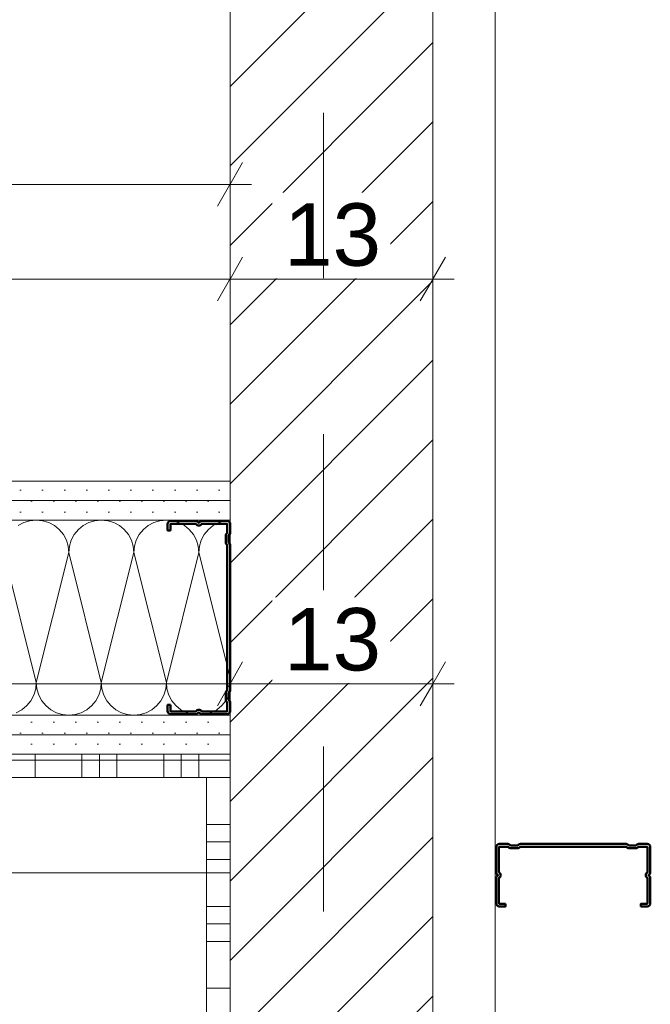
# Model space of a CAD drawing. Header units: metres. Extents: x -3.5 to 65.3, y -10.9 to 16.7.
# Tile 162 of 213: x 47.135 to 47.539, y 3.56 to 4.191. Entities that reach past the tile are written whole.
import ezdxf

# ---------------------------------------------------------------- set-up
doc = ezdxf.new("R2010")
doc.units = ezdxf.units.M
doc.header["$MEASUREMENT"] = 0
doc.linetypes.add('Strichlinie doppelt', pattern=[0.218722, 0.105833, -0.042333, 0.028222, -0.042333])
doc.linetypes.add('Wipeout_Contour', pattern=[1, 0, -1])
for name, color, linetype in [('102 - Bemaßung_ Beschriftung.Detail_ Ausschnitt', 7, 'Continuous'), ('451 - Universal.Achsen Raster', 7, 'Continuous'), ('605 - Struktur.Wand Innen', 7, 'Continuous'), ('654 - Abdeckung.Wand Belag', 7, 'Continuous'), ('660 - Unterkonstruktion.Trockenbau', 7, 'Continuous'), ('Neubau_606 - Struktur.Wand Innen Ausbau', 7, 'Continuous'), ('Neubau_650 - Abdeckung.Fußboden Aufbau', 7, 'Continuous')]:
    doc.layers.add(name, color=color, linetype=linetype)
doc.styles.add('ERSTELLTER_STIL_1', font='txt')
doc.dimstyles.new('ERSTELLTER_STIL__1', dxfattribs={"dimtxt": 0.04, "dimasz": 0.02128, "dimexe": 0.18, "dimexo": 0.0625, "dimgap": 0, "dimtad": 1, "dimtih": 1, "dimtoh": 1, "dimzin": 0, "dimdsep": 46, "dimtxsty": 'ERSTELLTER_STIL_1', "dimblk": 'ARROWHEAD_2', "dimblk1": 'ARROWHEAD_2', "dimblk2": 'ARROWHEAD_2', "dimcen": 0.09, "dimse1": 1, "dimse2": 1, "dimclrd": 7, "dimclre": 7, "dimclrt": 7, "dimazin": 0, "dimtfac": 1, "dimtdec": 4, "dimtmove": 0, "dimatfit": 3, "dimfxl": 1, "dimtolj": 1, "dimtzin": 0, "dimarcsym": 0})
doc.dimstyles.new('ERSTELLTER_STIL__3', dxfattribs={"dimtxt": 0.04, "dimasz": 0.02128, "dimexe": 0.18, "dimexo": 0.0625, "dimgap": 0, "dimtad": 1, "dimzin": 0, "dimdsep": 46, "dimtxsty": 'ERSTELLTER_STIL_1', "dimblk": 'ARROWHEAD_2', "dimblk1": 'ARROWHEAD_2', "dimblk2": 'ARROWHEAD_2', "dimcen": 0.09, "dimse1": 1, "dimse2": 1, "dimclrd": 7, "dimclre": 7, "dimclrt": 7, "dimazin": 0, "dimtfac": 1, "dimtdec": 4, "dimtmove": 0, "dimatfit": 3, "dimfxl": 1, "dimtolj": 1, "dimtzin": 0, "dimarcsym": 0})
doc.dimstyles.new('ERSTELLTER_STIL__4', dxfattribs={"dimtxt": 0.04, "dimasz": 0.02128, "dimexe": 0.18, "dimexo": 0.0625, "dimgap": 0, "dimtad": 1, "dimzin": 0, "dimdsep": 46, "dimtxsty": 'ERSTELLTER_STIL_1', "dimblk": 'ARROWHEAD_2', "dimblk1": 'ARROWHEAD_2', "dimblk2": 'ARROWHEAD_2', "dimcen": 0.09, "dimse1": 1, "dimse2": 1, "dimclrd": 7, "dimclre": 7, "dimclrt": 7, "dimazin": 0, "dimtfac": 1, "dimtdec": 4, "dimtmove": 2, "dimatfit": 3, "dimfxl": 1, "dimtolj": 1, "dimtzin": 0, "dimarcsym": 0})
doc.dimstyles.new('ERSTELLTER_STIL__5', dxfattribs={"dimtxt": 0.04, "dimasz": 0.02128, "dimexe": 0.18, "dimexo": 0.0625, "dimgap": 0, "dimtad": 1, "dimtih": 1, "dimtoh": 1, "dimzin": 0, "dimdsep": 46, "dimtxsty": 'ERSTELLTER_STIL_1', "dimblk": 'ARROWHEAD_2', "dimblk1": 'ARROWHEAD_2', "dimblk2": 'ARROWHEAD_2', "dimcen": 0.09, "dimclrd": 7, "dimclre": 7, "dimclrt": 7, "dimazin": 0, "dimtfac": 1, "dimtdec": 4, "dimtmove": 0, "dimatfit": 3, "dimfxl": 1, "dimtolj": 1, "dimtzin": 0, "dimarcsym": 0})
pattern_1 = [(45, (0, 0), (-0.0070710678, 0.0070710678), [0, -0.01])]

# ---------------------------------------------------------------- blocks, each defined once
blk = doc.blocks.new('*X2')
at = {"layer": 'Neubau_606 - Struktur.Wand Innen Ausbau', "color": 7, "linetype": 'Continuous', "lineweight": 5}
for p, q in [((47.13786, 3.86841), (47.13426, 3.86649)), ((47.14177, 3.8696), (47.13786, 3.86841)), ((47.14584, 3.87), (47.14177, 3.8696)), ((47.1499, 3.8696), (47.14584, 3.87)), ((47.15381, 3.86841), (47.1499, 3.8696)), ((47.15741, 3.86649), (47.15381, 3.86841)), ((47.17953, 3.86841), (47.17593, 3.86649)), ((47.18344, 3.8696), (47.17953, 3.86841)), ((47.1875, 3.87), (47.18344, 3.8696)), ((47.19157, 3.8696), (47.1875, 3.87)), ((47.19547, 3.86841), (47.19157, 3.8696)), ((47.19908, 3.86649), (47.19547, 3.86841)), ((47.2212, 3.86841), (47.21759, 3.86649)), ((47.2251, 3.8696), (47.2212, 3.86841)), ((47.22917, 3.87), (47.2251, 3.8696)), ((47.23323, 3.8696), (47.22917, 3.87)), ((47.23714, 3.86841), (47.23323, 3.8696)), ((47.24074, 3.86649), (47.23714, 3.86841)), ((47.26286, 3.86841), (47.25926, 3.86649)), ((47.26677, 3.8696), (47.26286, 3.86841)), ((47.27, 3.86991), (47.26677, 3.8696)), ((47.16057, 3.86389), (47.15741, 3.86649)), ((47.16316, 3.86074), (47.16057, 3.86389)), ((47.16508, 3.85714), (47.16316, 3.86074)), ((47.17018, 3.86074), (47.16825, 3.85714)), ((47.17277, 3.86389), (47.17018, 3.86074)), ((47.17593, 3.86649), (47.17277, 3.86389)), ((47.20223, 3.86389), (47.19908, 3.86649)), ((47.20482, 3.86074), (47.20223, 3.86389)), ((47.20675, 3.85714), (47.20482, 3.86074)), ((47.21185, 3.86074), (47.20992, 3.85714)), ((47.21444, 3.86389), (47.21185, 3.86074)), ((47.21759, 3.86649), (47.21444, 3.86389)), ((47.2439, 3.86389), (47.24074, 3.86649)), ((47.24649, 3.86074), (47.2439, 3.86389)), ((47.24842, 3.85714), (47.24649, 3.86074)), ((47.25351, 3.86074), (47.25159, 3.85714)), ((47.2561, 3.86389), (47.25351, 3.86074)), ((47.25926, 3.86649), (47.2561, 3.86389)), ((47.16627, 3.85323), (47.16508, 3.85714)), ((47.16825, 3.85714), (47.16707, 3.85323)), ((47.20794, 3.85323), (47.20675, 3.85714)), ((47.20992, 3.85714), (47.20874, 3.85323)), ((47.2496, 3.85323), (47.24842, 3.85714)), ((47.25159, 3.85714), (47.2504, 3.85323)), ((47.125, 3.84916), (47.14584, 3.76583)), ((47.16667, 3.84916), (47.14584, 3.76583)), ((47.16667, 3.84916), (47.16627, 3.85323)), ((47.16707, 3.85323), (47.16667, 3.84916)), ((47.16667, 3.84916), (47.1875, 3.76583)), ((47.20834, 3.84916), (47.1875, 3.76583)), ((47.20834, 3.84916), (47.20794, 3.85323)), ((47.20874, 3.85323), (47.20834, 3.84916)), ((47.20834, 3.84916), (47.22917, 3.76583)), ((47.25, 3.84916), (47.22917, 3.76583)), ((47.25, 3.84916), (47.2496, 3.85323)), ((47.2504, 3.85323), (47.25, 3.84916)), ((47.25, 3.84916), (47.27, 3.76917)), ((47.14544, 3.76177), (47.14584, 3.76583)), ((47.14584, 3.76583), (47.14624, 3.76177)), ((47.1871, 3.76177), (47.1875, 3.76583)), ((47.1875, 3.76583), (47.1879, 3.76177)), ((47.22877, 3.76177), (47.22917, 3.76583)), ((47.22917, 3.76583), (47.22957, 3.76177)), ((47.14425, 3.75786), (47.14544, 3.76177)), ((47.14624, 3.76177), (47.14742, 3.75786)), ((47.18592, 3.75786), (47.1871, 3.76177)), ((47.1879, 3.76177), (47.18909, 3.75786)), ((47.22758, 3.75786), (47.22877, 3.76177)), ((47.22957, 3.76177), (47.23075, 3.75786)), ((47.26925, 3.75786), (47.27, 3.76033)), ((47.13973, 3.7511), (47.14232, 3.75426)), ((47.14232, 3.75426), (47.14425, 3.75786)), ((47.14742, 3.75786), (47.14935, 3.75426)), ((47.14935, 3.75426), (47.15194, 3.7511)), ((47.1814, 3.7511), (47.18399, 3.75426)), ((47.18399, 3.75426), (47.18592, 3.75786)), ((47.18909, 3.75786), (47.19101, 3.75426)), ((47.19101, 3.75426), (47.1936, 3.7511)), ((47.22307, 3.7511), (47.22566, 3.75426)), ((47.22566, 3.75426), (47.22758, 3.75786)), ((47.23075, 3.75786), (47.23268, 3.75426)), ((47.23268, 3.75426), (47.23527, 3.7511)), ((47.26473, 3.7511), (47.26732, 3.75426)), ((47.26732, 3.75426), (47.26925, 3.75786)), ((47.13297, 3.74658), (47.13658, 3.74851)), ((47.13658, 3.74851), (47.13973, 3.7511)), ((47.15194, 3.7511), (47.15509, 3.74851)), ((47.15509, 3.74851), (47.1587, 3.74658)), ((47.17464, 3.74658), (47.17824, 3.74851)), ((47.17824, 3.74851), (47.1814, 3.7511)), ((47.1936, 3.7511), (47.19676, 3.74851)), ((47.19676, 3.74851), (47.20036, 3.74658)), ((47.21631, 3.74658), (47.21991, 3.74851)), ((47.21991, 3.74851), (47.22307, 3.7511)), ((47.23527, 3.7511), (47.23843, 3.74851)), ((47.23843, 3.74851), (47.24203, 3.74658)), ((47.25797, 3.74658), (47.26158, 3.74851)), ((47.26158, 3.74851), (47.26473, 3.7511)), ((47.1587, 3.74658), (47.1626, 3.7454)), ((47.1626, 3.7454), (47.16667, 3.745)), ((47.16667, 3.745), (47.17073, 3.7454)), ((47.17073, 3.7454), (47.17464, 3.74658)), ((47.20036, 3.74658), (47.20427, 3.7454)), ((47.20427, 3.7454), (47.20834, 3.745)), ((47.20834, 3.745), (47.2124, 3.7454)), ((47.2124, 3.7454), (47.21631, 3.74658)), ((47.24203, 3.74658), (47.24594, 3.7454)), ((47.24594, 3.7454), (47.25, 3.745)), ((47.25, 3.745), (47.25407, 3.7454)), ((47.25407, 3.7454), (47.25797, 3.74658))]:
    blk.add_line(p, q, dxfattribs=at)
blk = doc.blocks.new('*X121')
at = {"layer": '654 - Abdeckung.Wand Belag', "color": 7, "linetype": 'Continuous', "lineweight": 5}
blk.add_line((47.25498, 3.71625), (47.26623, 3.71625), dxfattribs=at)
blk = doc.blocks.new('*X122')
at = {"layer": '654 - Abdeckung.Wand Belag', "color": 7, "linetype": 'Continuous', "lineweight": 5}
for p, q in [((47.26623, 3.71625), (47.26998, 3.71625)), ((47.25498, 3.705), (47.26998, 3.705))]:
    blk.add_line(p, q, dxfattribs=at)
blk = doc.blocks.new('*X123')
at = {"layer": '654 - Abdeckung.Wand Belag', "color": 7, "linetype": 'Continuous', "lineweight": 5}
for p, q in [((47.25498, 3.675), (47.26998, 3.675)), ((47.25498, 3.66375), (47.26998, 3.66375)), ((47.25498, 3.6525), (47.26998, 3.6525)), ((47.25498, 3.6225), (47.26998, 3.6225)), ((47.25498, 3.61125), (47.26998, 3.61125)), ((47.25498, 3.6), (47.26998, 3.6)), ((47.25498, 3.57), (47.26998, 3.57))]:
    blk.add_line(p, q, dxfattribs=at)
blk = doc.blocks.new('*X127')
at = {"layer": '654 - Abdeckung.Wand Belag', "color": 7, "linetype": 'Continuous', "lineweight": 5}
for p, q in [((47.0925, 3.71625), (47.145, 3.71625)), ((47.145, 3.72), (47.145, 3.705)), ((47.145, 3.71625), (47.1975, 3.71625)), ((47.175, 3.72), (47.175, 3.705)), ((47.18625, 3.72), (47.18625, 3.705)), ((47.1975, 3.72), (47.1975, 3.705)), ((47.1975, 3.71625), (47.25, 3.71625)), ((47.2275, 3.72), (47.2275, 3.705)), ((47.23875, 3.72), (47.23875, 3.705)), ((47.25, 3.72), (47.25, 3.705)), ((47.25, 3.71625), (47.25498, 3.71625)), ((47.0925, 3.705), (47.145, 3.705)), ((47.145, 3.705), (47.1975, 3.705)), ((47.1975, 3.705), (47.25, 3.705)), ((47.25, 3.705), (47.25498, 3.705))]:
    blk.add_line(p, q, dxfattribs=at)
blk = doc.blocks.new('*D202')
at = {"layer": '102 - Bemaßung_ Beschriftung.Detail_ Ausschnitt', "color": 7, "linetype": 'Continuous', "lineweight": 5}
for p, q in [((47.27, 4.064), (47.27, 4.106)), ((46.92807, 4.099), (46.9119, 4.071)), ((47.26192, 4.071), (47.27808, 4.099)), ((46.91999, 4.085), (47.27, 4.085)), ((47.27, 4.085), (47.28369, 4.085))]:
    blk.add_line(p, q, dxfattribs=at)
at = {"layer": '102 - Bemaßung_ Beschriftung.Detail_ Ausschnitt', "color": 7, "lineweight": 5, "insert": (47.06464, 4.093), "char_height": 0.04, "attachment_point": 7, "style": 'ERSTELLTER_STIL_1'}
blk.add_mtext('\\A1;{\\pql;\\fArial|b0|i0|c0|p38;35}', dxfattribs=at)
blk = doc.blocks.new('ARROWHEAD_2')
at = {"color": 0, "linetype": 'Continuous', "lineweight": 0}
for p, q in [((-0.378, -0.655), (0.378, 0.655)), ((0, 0), (-1, 0))]:
    blk.add_line(p, q, dxfattribs=at)
blk = doc.blocks.new('*D406')
at = {"layer": '102 - Bemaßung_ Beschriftung.Detail_ Ausschnitt', "color": 7, "linetype": 'Continuous', "lineweight": 5}
for p, q in [((46.68097, 3.72808), (46.70897, 3.71191)), ((46.71597, 3.72), (46.67397, 3.72)), ((46.69497, 3.6435), (46.69497, 3.72)), ((46.68097, 3.65158), (46.70897, 3.63542)), ((46.71597, 3.6435), (46.67397, 3.6435))]:
    blk.add_line(p, q, dxfattribs=at)
at = {"layer": '102 - Bemaßung_ Beschriftung.Detail_ Ausschnitt', "color": 7, "lineweight": 5, "insert": (46.6874, 3.6468), "char_height": 0.04, "attachment_point": 7, "rotation": 90, "style": 'ERSTELLTER_STIL_1'}
blk.add_mtext('\\A1;{\\pql;\\fArial|b0|i0|c0|p38;7\\fArial|b0|i0|c0|p38;\\A1{\\H.66x;\\S65^  ;}}', dxfattribs=at)
blk = doc.blocks.new('*D407')
at = {"layer": '102 - Bemaßung_ Beschriftung.Detail_ Ausschnitt', "color": 7, "linetype": 'Continuous', "lineweight": 5}
for p, q in [((46.68097, 4.25358), (46.70897, 4.23741)), ((46.71597, 4.2455), (46.67397, 4.2455)), ((46.69497, 3.72), (46.69497, 4.2455)), ((46.68097, 3.72808), (46.70897, 3.71191)), ((46.71597, 3.72), (46.67397, 3.72))]:
    blk.add_line(p, q, dxfattribs=at)
at = {"layer": '102 - Bemaßung_ Beschriftung.Detail_ Ausschnitt', "color": 7, "lineweight": 5, "insert": (46.68763, 3.93236), "char_height": 0.04, "attachment_point": 7, "rotation": 90, "style": 'ERSTELLTER_STIL_1'}
blk.add_mtext('\\A1;{\\pql;\\fArial|b0|i0|c0|p38;52\\fArial|b0|i0|c0|p38;\\A1{\\H.66x;\\S55^  ;}}', dxfattribs=at)
blk = doc.blocks.new('*D444')
at = {"layer": '102 - Bemaßung_ Beschriftung.Detail_ Ausschnitt', "color": 7, "linetype": 'Continuous', "lineweight": 5}
for p, q in [((43.74499, 3.89), (43.74499, 4.04533)), ((47.27, 4.00333), (47.27, 4.04533)), ((43.75307, 4.03833), (43.73691, 4.01033)), ((47.27808, 4.03833), (47.26192, 4.01033)), ((43.7313, 4.02433), (43.74499, 4.02433)), ((43.74499, 4.02433), (47.27, 4.02433))]:
    blk.add_line(p, q, dxfattribs=at)
at = {"color": 254, "linetype": 'Wipeout_Contour', "lineweight": 0, "ltscale": 182.760852}
blk.add_wipeout([(45.43677, 4.02483), (45.57822, 4.02483), (45.57822, 4.07983), (45.43677, 4.07983)], dxfattribs=at).dxf.layer = '102 - Bemaßung_ Beschriftung.Detail_ Ausschnitt'
at = {"layer": '102 - Bemaßung_ Beschriftung.Detail_ Ausschnitt', "color": 7, "lineweight": 5, "insert": (45.44427, 4.02457), "char_height": 0.04, "attachment_point": 7, "style": 'ERSTELLTER_STIL_1'}
blk.add_mtext('\\A1;{\\pql;\\fArial|b0|i0|c0|p38;3,52\\fArial|b0|i0|c0|p38;\\A1{\\H.66x;\\S5^  ;}}', dxfattribs=at)
blk = doc.blocks.new('*D445')
at = {"layer": '102 - Bemaßung_ Beschriftung.Detail_ Ausschnitt', "color": 7, "linetype": 'Continuous', "lineweight": 5}
for p, q in [((47.27, 4.00333), (47.27, 4.04533)), ((47.4, 4.00333), (47.4, 4.04533)), ((47.27808, 4.03833), (47.26192, 4.01033)), ((47.39192, 4.01033), (47.40808, 4.03833)), ((47.27, 4.02433), (47.4, 4.02433)), ((47.4, 4.02433), (47.41369, 4.02433))]:
    blk.add_line(p, q, dxfattribs=at)
at = {"color": 254, "linetype": 'Wipeout_Contour', "lineweight": 0, "ltscale": 190.042893}
blk.add_wipeout([(47.29715, 4.02483), (47.37285, 4.02483), (47.37285, 4.07983), (47.29715, 4.07983)], dxfattribs=at).dxf.layer = '102 - Bemaßung_ Beschriftung.Detail_ Ausschnitt'
at = {"layer": '102 - Bemaßung_ Beschriftung.Detail_ Ausschnitt', "color": 7, "lineweight": 5, "insert": (47.30465, 4.03233), "char_height": 0.04, "attachment_point": 7, "style": 'ERSTELLTER_STIL_1'}
blk.add_mtext('\\A1;{\\pql;\\fArial|b0|i0|c0|p38;13}', dxfattribs=at)
blk = doc.blocks.new('*D447')
at = {"layer": '102 - Bemaßung_ Beschriftung.Detail_ Ausschnitt', "color": 7, "linetype": 'Continuous', "lineweight": 5}
for p, q in [((43.74499, 3.74406), (43.74499, 3.89)), ((47.27, 3.74406), (47.27, 3.78606)), ((43.75307, 3.77906), (43.73691, 3.75106)), ((47.27808, 3.77906), (47.26192, 3.75106)), ((40.165, 3.76506), (43.74499, 3.76506)), ((43.74499, 3.76506), (47.27, 3.76506))]:
    blk.add_line(p, q, dxfattribs=at)
at = {"color": 254, "linetype": 'Wipeout_Contour', "lineweight": 0, "ltscale": 182.671817}
blk.add_wipeout([(45.43677, 3.76556), (45.57822, 3.76556), (45.57822, 3.82056), (45.43677, 3.82056)], dxfattribs=at).dxf.layer = '102 - Bemaßung_ Beschriftung.Detail_ Ausschnitt'
at = {"layer": '102 - Bemaßung_ Beschriftung.Detail_ Ausschnitt', "color": 7, "lineweight": 5, "insert": (45.44427, 3.7653), "char_height": 0.04, "attachment_point": 7, "style": 'ERSTELLTER_STIL_1'}
blk.add_mtext('\\A1;{\\pql;\\fArial|b0|i0|c0|p38;3,52\\fArial|b0|i0|c0|p38;\\A1{\\H.66x;\\S5^  ;}}', dxfattribs=at)
blk = doc.blocks.new('*D448')
at = {"layer": '102 - Bemaßung_ Beschriftung.Detail_ Ausschnitt', "color": 7, "linetype": 'Continuous', "lineweight": 5}
for p, q in [((47.27, 3.74406), (47.27, 3.78606)), ((47.4, 3.74406), (47.4, 3.78606)), ((47.27808, 3.77906), (47.26192, 3.75106)), ((47.39192, 3.75106), (47.40808, 3.77906)), ((47.27, 3.76506), (47.4, 3.76506)), ((47.4, 3.76506), (47.41369, 3.76506))]:
    blk.add_line(p, q, dxfattribs=at)
at = {"color": 254, "linetype": 'Wipeout_Contour', "lineweight": 0, "ltscale": 189.957264}
blk.add_wipeout([(47.29715, 3.76556), (47.37285, 3.76556), (47.37285, 3.82056), (47.29715, 3.82056)], dxfattribs=at).dxf.layer = '102 - Bemaßung_ Beschriftung.Detail_ Ausschnitt'
at = {"layer": '102 - Bemaßung_ Beschriftung.Detail_ Ausschnitt', "color": 7, "lineweight": 5, "insert": (47.30465, 3.77306), "char_height": 0.04, "attachment_point": 7, "style": 'ERSTELLTER_STIL_1'}
blk.add_mtext('\\A1;{\\pql;\\fArial|b0|i0|c0|p38;13}', dxfattribs=at)
blk = doc.blocks.new('*D451')
at = {"layer": '102 - Bemaßung_ Beschriftung.Detail_ Ausschnitt', "color": 7, "linetype": 'Continuous', "lineweight": 5}
for p, q in [((47.27, 3.37988), (47.27, 3.42188)), ((43.97307, 3.41488), (43.95691, 3.38688)), ((47.26192, 3.38688), (47.27808, 3.41488)), ((43.96499, 3.40088), (47.27, 3.40088)), ((47.27, 3.40088), (47.28369, 3.40088))]:
    blk.add_line(p, q, dxfattribs=at)
at = {"color": 254, "linetype": 'Wipeout_Contour', "lineweight": 0, "ltscale": 182.995366}
blk.add_wipeout([(45.54677, 3.40138), (45.68822, 3.40138), (45.68822, 3.45638), (45.54677, 3.45638)], dxfattribs=at).dxf.layer = '102 - Bemaßung_ Beschriftung.Detail_ Ausschnitt'
at = {"layer": '102 - Bemaßung_ Beschriftung.Detail_ Ausschnitt', "color": 7, "lineweight": 5, "insert": (45.55427, 3.40111), "char_height": 0.04, "attachment_point": 7, "style": 'ERSTELLTER_STIL_1'}
blk.add_mtext('\\A1;{\\pql;\\fArial|b0|i0|c0|p38;3,30\\fArial|b0|i0|c0|p38;\\A1{\\H.66x;\\S5^  ;}}', dxfattribs=at)

msp = doc.modelspace()

# ---------------------------------------------------------------- hatches: boundary and pattern name
at = {"layer": 'Neubau_606 - Struktur.Wand Innen Ausbau', "linetype": 'Continuous', "lineweight": 0, "true_color": 0x000000}
h = msp.add_hatch(dxfattribs=at)
h.set_pattern_fill('Gips_0001', color=18, style=0, pattern_type=2)
h.set_pattern_definition(pattern_1)
h.paths.add_polyline_path([(46.74499, 3.8825), (47.27, 3.8825), (47.27, 3.895), (46.74499, 3.895)])
h = msp.add_hatch(dxfattribs=at)
h.set_pattern_fill('Gips_0001', color=18, style=0, pattern_type=2)
h.set_pattern_definition(pattern_1)
h.paths.add_polyline_path([(47.27, 3.8825), (46.74499, 3.8825), (46.74499, 3.87), (47.27, 3.87)])
h = msp.add_hatch(dxfattribs=at)
h.set_pattern_fill('Gips_0001', color=18, style=0, pattern_type=2)
h.set_pattern_definition(pattern_1)
h.paths.add_polyline_path([(47.27, 3.745), (46.74499, 3.745), (46.74499, 3.7325), (47.27, 3.7325)])
h = msp.add_hatch(dxfattribs=at)
h.set_pattern_fill('Gips_0001', color=18, style=0, pattern_type=2)
h.set_pattern_definition(pattern_1)
h.paths.add_polyline_path([(46.74499, 3.72), (47.27, 3.72), (47.27, 3.7325), (46.74499, 3.7325)])
at = {"layer": 'Neubau_650 - Abdeckung.Fußboden Aufbau', "linetype": 'Continuous', "lineweight": 13, "true_color": 0xafafaf}
h = msp.add_hatch(dxfattribs=at)
h.set_pattern_fill('Raster_60x60_Fuge_2mm_0001', color=253, style=0, pattern_type=2)
h.set_pattern_definition([(0, (46.29497, 3.6435), (0, 0.602), []), (90, (46.29497, 3.6435), (-0.602, 0), [])])
h.paths.add_polyline_path([(47.27, 3.72), (43.96499, 3.72), (43.96499, 0.49), (44.20999, 0.49), (44.20999, 0.255), (47.16999, 0.255), (47.16999, 0.70998), (47.27, 0.70998)])

# ---------------------------------------------------------------- linework, layer by layer
at = {"layer": '654 - Abdeckung.Wand Belag', "color": 7, "linetype": 'Continuous', "lineweight": 5, "flags": 128}
for points in [[(47.25498, 3.72), (46.77499, 3.72)], [(46.77499, 3.705), (47.25498, 3.705)], [(47.25498, 3.705), (47.25498, 0.72498)]]:
    msp.add_lwpolyline(points, dxfattribs=at)
at = {"layer": '660 - Unterkonstruktion.Trockenbau', "color": 7, "linetype": 'Continuous', "lineweight": 50, "flags": 128}
msp.add_lwpolyline([(47.44659, 3.62423), (47.44659, 3.62248), (47.44259, 3.62248, -0.414214), (47.44059, 3.62448), (47.44059, 3.64053, -0.267949), (47.44159, 3.64227, 0.57735), (47.44159, 3.6427, -0.267949), (47.44059, 3.64443), (47.44059, 3.66048, -0.414214), (47.44259, 3.66248), (47.44809, 3.66248, -0.250492), (47.44975, 3.66159, 0.250492), (47.44996, 3.66148), (47.45422, 3.66148, 0.250492), (47.45443, 3.66159, -0.250492), (47.45609, 3.66248), (47.52389, 3.66248, -0.250492), (47.52555, 3.66159, 0.250492), (47.52576, 3.66148), (47.53002, 3.66148, 0.250492), (47.53023, 3.66159, -0.250492), (47.53189, 3.66248), (47.53739, 3.66248, -0.414214), (47.53939, 3.66048), (47.53939, 3.64443, -0.267949), (47.53839, 3.6427, 0.57735), (47.53839, 3.64227, -0.267949), (47.53939, 3.64053), (47.53939, 3.62448, -0.414214), (47.53739, 3.62248), (47.53339, 3.62248), (47.53339, 3.62423), (47.53739, 3.62423, 0.414214), (47.53764, 3.62448), (47.53764, 3.64053, 0.267949), (47.53752, 3.64075, -0.57735), (47.53752, 3.64421, 0.267949), (47.53764, 3.64443), (47.53764, 3.66048, 0.414214), (47.53739, 3.66073), (47.53189, 3.66073, 0.250492), (47.53168, 3.66062, -0.250492), (47.53002, 3.65973), (47.52576, 3.65973, -0.250492), (47.5241, 3.66062, 0.250492), (47.52389, 3.66073), (47.45609, 3.66073, 0.250492), (47.45588, 3.66062, -0.250492), (47.45422, 3.65973), (47.44996, 3.65973, -0.250492), (47.4483, 3.66062, 0.250492), (47.44809, 3.66073), (47.44259, 3.66073, 0.414214), (47.44234, 3.66048), (47.44234, 3.64443, 0.267949), (47.44247, 3.64421, -0.57735), (47.44247, 3.64075, 0.267949), (47.44234, 3.64053), (47.44234, 3.62448, 0.414214), (47.44259, 3.62423)], format="xyb", close=True, dxfattribs=at)
at = {"layer": 'Neubau_606 - Struktur.Wand Innen Ausbau', "color": 1, "linetype": 'Continuous', "lineweight": 9}
for p, q in [((47.27, 3.8825), (46.74499, 3.8825)), ((47.27, 3.7325), (46.74499, 3.7325))]:
    msp.add_line(p, q, dxfattribs=at)
at = {"layer": 'Neubau_606 - Struktur.Wand Innen Ausbau', "color": 1, "linetype": 'Continuous', "lineweight": 13}
for p, q in [((47.27, 3.87), (46.74499, 3.87)), ((47.27, 3.745), (46.74499, 3.745))]:
    msp.add_line(p, q, dxfattribs=at)
at = {"layer": 'Neubau_606 - Struktur.Wand Innen Ausbau', "color": 1, "linetype": 'Continuous', "lineweight": 13, "flags": 128}
for points in [[(47.43999, 4.98998), (47.43999, 0.70998)], [(47.27, 3.895), (46.86999, 3.895)], [(47.27, 3.72), (47.27, 3.895)], [(46.74499, 3.72), (47.27, 3.72)]]:
    msp.add_lwpolyline(points, dxfattribs=at)
at = {"layer": 'Neubau_650 - Abdeckung.Fußboden Aufbau', "color": 1, "linetype": 'Continuous', "lineweight": 13, "flags": 128}
for points in [[(47.27, 3.72), (47.27, 0.70998), (47.16999, 0.70998), (47.16999, 0.255), (44.20999, 0.255), (44.20999, 0.49), (43.96499, 0.49), (43.96499, 3.72), (45.85999, 3.72)], [(46.74499, 3.72), (47.27, 3.72)]]:
    msp.add_lwpolyline(points, dxfattribs=at)

# ---------------------------------------------------------------- block references
at = {"layer": '654 - Abdeckung.Wand Belag', "color": 7, "lineweight": 5}
for name in ['*X127', '*X121']:
    msp.add_blockref(name, (0, 0), dxfattribs=at)
at = {"layer": 'Neubau_606 - Struktur.Wand Innen Ausbau', "color": 1, "lineweight": 13}
msp.add_blockref('*X2', (0, 0), dxfattribs=at)

# ---------------------------------------------------------------- next in the draw order: wipeouts: each hides what was drawn before it
at = {"color": 254, "linetype": 'Wipeout_Contour', "lineweight": 0, "ltscale": 189.902977}
msp.add_wipeout([(47.27, 0.69998), (47.4, 0.69998), (47.4, 5.09998), (47.27, 5.09998)], dxfattribs=at).dxf.layer = '605 - Struktur.Wand Innen'

# ---------------------------------------------------------------- next in the draw order: hatches: boundary and pattern name
at = {"layer": '605 - Struktur.Wand Innen', "linetype": 'Continuous', "lineweight": 0, "true_color": 0x000000}
h = msp.add_hatch(dxfattribs=at)
h.set_pattern_fill('MW_Ziegel_0001', color=18, style=0, pattern_type=2)
h.set_pattern_definition([(45, (0, 0), (-0.025455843, 0.025455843), [])])
h.paths.add_polyline_path([(47.27, 0.69998), (47.4, 0.69998), (47.4, 5.09998), (47.27, 5.09998)])

# ---------------------------------------------------------------- next in the draw order: linework, layer by layer
at = {"layer": '605 - Struktur.Wand Innen', "color": 7, "linetype": 'Continuous', "lineweight": 18, "flags": 128}
for points in [[(47.27, 5.09998), (47.27, 0.69998)], [(47.4, 0.69998), (47.4, 5.09998)]]:
    msp.add_lwpolyline(points, dxfattribs=at)
at = {"layer": '654 - Abdeckung.Wand Belag', "color": 7, "linetype": 'Continuous', "lineweight": 5, "flags": 128}
for points in [[(47.26998, 3.72), (47.25498, 3.72)], [(47.26998, 0.72498), (47.26998, 3.72)]]:
    msp.add_lwpolyline(points, dxfattribs=at)

# ---------------------------------------------------------------- next in the draw order: block references
at = {"layer": '654 - Abdeckung.Wand Belag', "color": 7, "lineweight": 5}
for name in ['*X122', '*X123']:
    msp.add_blockref(name, (0, 0), dxfattribs=at)

# ---------------------------------------------------------------- next in the draw order: dimensions: what is measured, and where the dimension line sits
at = {"layer": '102 - Bemaßung_ Beschriftung.Detail_ Ausschnitt', "color": 7, "linetype": 'Continuous', "lineweight": 5}
for base, p1, p2, dimstyle, picture, middle in [((46.69497, 4.2455), (47.27, 3.72), (45.69296, 4.2455), 'ERSTELLTER_STIL__3', '*D407', (46.66697, 4.03212)), ((46.69497, 3.72), (46.29497, 3.6435), (47.27, 3.72), 'ERSTELLTER_STIL__4', '*D406', (46.66697, 3.73132))]:
    dim = msp.add_linear_dim(base=base, p1=p1, p2=p2, angle=90, dimstyle=dimstyle, dxfattribs=at)
    dim.commit()
    dim.dimension.update_dxf_attribs({"geometry": picture, "text_midpoint": middle, "dimtype": 160, "text_rotation": 90})
dim = msp.add_linear_dim(base=(47.27, 4.085), p1=(46.91999, 3.895), p2=(47.27, 3.895), dimstyle='ERSTELLTER_STIL__1', dxfattribs=at)
dim.commit()
dim.dimension.update_dxf_attribs({"geometry": '*D202', "text_midpoint": (47.09513, 4.113), "dimtype": 160})

# ---------------------------------------------------------------- next in the draw order: dimensions: what is measured, and where the dimension line sits
dim = msp.add_linear_dim(base=(47.27, 4.02433), p1=(43.74499, 3.89), p2=(47.27, 2.97896), dimstyle='ERSTELLTER_STIL__5', dxfattribs=at)
dim.commit()
dim.dimension.update_dxf_attribs({"geometry": '*D444', "text_midpoint": (45.55024, 4.05233), "dimtype": 160})

# ---------------------------------------------------------------- next in the draw order: dimensions: what is measured, and where the dimension line sits
dim = msp.add_linear_dim(base=(47.4, 4.02433), p1=(47.27, 2.97896), p2=(47.4, 2.97896), dimstyle='ERSTELLTER_STIL__5', dxfattribs=at)
dim.commit()
dim.dimension.update_dxf_attribs({"geometry": '*D445', "text_midpoint": (47.33514, 4.05233), "dimtype": 160})

# ---------------------------------------------------------------- next in the draw order: dimensions: what is measured, and where the dimension line sits
dim = msp.add_linear_dim(base=(47.27, 3.76506), p1=(43.74499, 3.89), p2=(47.27, 2.97896), dimstyle='ERSTELLTER_STIL__5', dxfattribs=at)
dim.commit()
dim.dimension.update_dxf_attribs({"geometry": '*D447', "text_midpoint": (45.55024, 3.79306), "dimtype": 160})

# ---------------------------------------------------------------- next in the draw order: dimensions: what is measured, and where the dimension line sits
dim = msp.add_linear_dim(base=(47.4, 3.76506), p1=(47.27, 2.97896), p2=(47.4, 2.97896), dimstyle='ERSTELLTER_STIL__5', dxfattribs=at)
dim.commit()
dim.dimension.update_dxf_attribs({"geometry": '*D448', "text_midpoint": (47.33514, 3.79306), "dimtype": 160})

# ---------------------------------------------------------------- next in the draw order: linework, layer by layer
at = {"layer": '451 - Universal.Achsen Raster', "color": 160, "linetype": 'Strichlinie doppelt', "lineweight": 9, "true_color": 0x3232ff}
msp.add_line((47.32999, -10.585), (47.32999, 16.355), dxfattribs=at)
at = {"layer": '660 - Unterkonstruktion.Trockenbau', "color": 7, "linetype": 'Continuous', "lineweight": 50, "flags": 128}
msp.add_lwpolyline([(47.23175, 3.7516), (47.23, 3.7516), (47.23, 3.7476, 0.414214), (47.232, 3.7456), (47.24805, 3.7456, 0.267949), (47.24978, 3.7466, -0.57735), (47.25022, 3.7466, 0.267949), (47.25195, 3.7456), (47.268, 3.7456, 0.414214), (47.27, 3.7476), (47.27, 3.7531, 0.250492), (47.26911, 3.75476, -0.250492), (47.269, 3.75497), (47.269, 3.75923, -0.250492), (47.26911, 3.75944, 0.250492), (47.27, 3.7611), (47.27, 3.8539, 0.250492), (47.26911, 3.85556, -0.250492), (47.269, 3.85577), (47.269, 3.86003, -0.250492), (47.26911, 3.86024, 0.250492), (47.27, 3.8619), (47.27, 3.8674, 0.414214), (47.268, 3.8694), (47.25195, 3.8694, 0.267949), (47.25022, 3.8684, -0.57735), (47.24978, 3.8684, 0.267949), (47.24805, 3.8694), (47.232, 3.8694, 0.414214), (47.23, 3.8674), (47.23, 3.8634), (47.23175, 3.8634), (47.23175, 3.8674, -0.414214), (47.232, 3.86765), (47.24805, 3.86765, -0.267949), (47.24827, 3.86753, 0.57735), (47.25173, 3.86753, -0.267949), (47.25195, 3.86765), (47.268, 3.86765, -0.414214), (47.26825, 3.8674), (47.26825, 3.8619, -0.250492), (47.26814, 3.86169, 0.250492), (47.26725, 3.86003), (47.26725, 3.85577, 0.250492), (47.26814, 3.85411, -0.250492), (47.26825, 3.8539), (47.26825, 3.7611, -0.250492), (47.26814, 3.76089, 0.250492), (47.26725, 3.75923), (47.26725, 3.75497, 0.250492), (47.26814, 3.75331, -0.250492), (47.26825, 3.7531), (47.26825, 3.7476, -0.414214), (47.268, 3.74735), (47.25195, 3.74735, -0.267949), (47.25173, 3.74748, 0.57735), (47.24827, 3.74748, -0.267949), (47.24805, 3.74735), (47.232, 3.74735, -0.414214), (47.23175, 3.7476)], format="xyb", close=True, dxfattribs=at)

# ---------------------------------------------------------------- next in the draw order: dimensions: what is measured, and where the dimension line sits
at = {"layer": '102 - Bemaßung_ Beschriftung.Detail_ Ausschnitt', "color": 7, "linetype": 'Continuous', "lineweight": 5}
dim = msp.add_linear_dim(base=(47.27, 3.40088), p1=(43.96499, 3.72), p2=(47.27, 2.97896), dimstyle='ERSTELLTER_STIL__5', dxfattribs=at)
dim.commit()
dim.dimension.update_dxf_attribs({"geometry": '*D451', "text_midpoint": (45.66024, 3.42888), "dimtype": 160})

doc.saveas('drawing.dxf')
